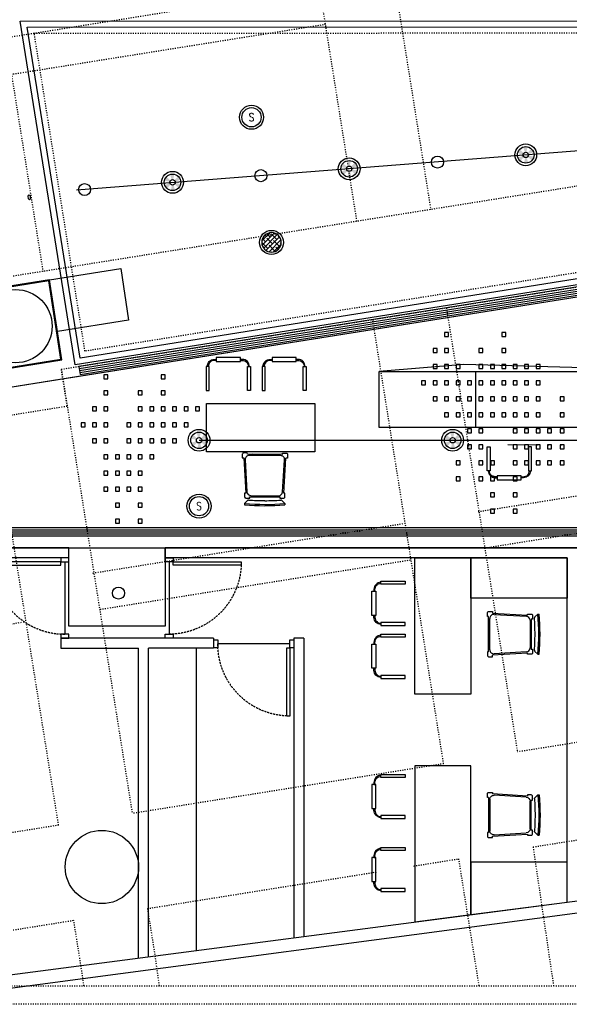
# Model space of a CAD drawing. Header units: millimetres. Extents: x -25505 to 36602, y -611 to 31787.
# Tile 2 of 21: x -18089 to -11240, y -611 to 11665. Entities that reach past the tile are written whole.
import ezdxf
from ezdxf.enums import TextEntityAlignment as Align

# ---------------------------------------------------------------- set-up
doc = ezdxf.new("R2010")
doc.units = ezdxf.units.MM
doc.header["$MEASUREMENT"] = 0
for name, pattern in [('ACAD_ISO03W100', [30, 12, -18]), ('I-FP_00$0$HIDDEN', [0.375, 0.25, -0.125]), ('I-XP _GROUND FLOOR$0$ACAD_ISO03W100', [30, 12, -18])]:
    doc.linetypes.add(name, pattern=pattern)
for name, color, linetype in [('AL_Arch - Furnitures - Equipa', 253, 'Continuous'), ('AL_Elec - Customized Light Fitting', 3, 'Continuous'), ('Al_Elec - Smoke Detector', 4, 'Continuous'), ('Struc - Beams', 2, 'I-XP _GROUND FLOOR$0$ACAD_ISO03W100'), ('Struc - Ceiling', 3, 'Continuous'), ('Struc - Ceiling Gridlines', 252, 'Continuous'), ('Struc - Door', 2, 'Continuous'), ('Struc - Elevation - RCC', 6, 'Continuous'), ('Struc - Partition Lines ACC', 1, 'Continuous'), ('Struc - Walls', 253, 'Continuous')]:
    doc.layers.add(name, color=color, linetype=linetype)
doc.layers.get('0').off()
doc.styles.add('I-CP14$0$NOTES', font='romans.shx', dxfattribs={"width": 0.8})
doc.styles.get("Standard").update_dxf_attribs({"font": 'arial.ttf'})
doc.linetypes.add('FENCELINE1', pattern='A,0.25,-0.1,[133,ltypeshp.shx,S=0.1,R=0,X=-0.1,Y=0],-0.1,1', length=1.45)

# ---------------------------------------------------------------- blocks, each defined once
blk = doc.blocks.new('ANNO_DATUM')
h = blk.add_hatch(color=256)
edge = h.paths.add_edge_path()
edge.add_arc((0, 0), 1.15, 180, 270)
edge.add_line((0, -1.15), (0, 0))
edge.add_line((0, 0), (-1.15, 0))
edge = h.paths.add_edge_path()
edge.add_arc((0, 0), 1.15, 0, 90)
edge.add_line((0, 1.15), (0, 0))
edge.add_line((0, 0), (1.15, 0))
for p, q in [((1.55, 0), (-1.55, 0)), ((0, 1.55), (0, -1.55))]:
    blk.add_line(p, q)
blk.add_circle((0, 0), 1.15)
at = {"lineweight": 30, "width": 0.8, "flags": 104}
blk.add_attdef('LEVEL', text='', height=2.3, dxfattribs=at).set_placement((2.61, 0), align=Align.MIDDLE_LEFT)
blk = doc.blocks.new('I-XP _GROUND FLOOR')
at = {"layer": 'Struc - Beams'}
for p, q in [((2945, 20603), (9121, 21589)), ((9194, 21129), (3015, 20143)), ((11094, 15056), (14301, 15568)), ((14374, 15109), (11167, 14597)), ((6295, 14290), (10176, 14909)), ((10249, 14450), (6369, 13831)), ((4269, 13495), (5450, 13684)), ((11779, 10875), (12034, 9145)), ((11107, 9145), (10854, 10727)), ((4952, 9145), (46838, 9145)), ((46838, 8913), (4988, 8913))]:
    blk.add_line(p, q, dxfattribs=at)
for points in [[(9647, 24190), (10504, 18822)], [(9585, 18675), (8728, 24044)], [(4815, 23420), (5672, 18050)], [(5974, 16372), (5901, 16831), (19615, 19021), (19414, 20244), (3622, 17723), (3887, 16039), (5974, 16372)], [(10699, 17597), (11584, 12059)], [(10665, 11912), (9781, 17451)], [(5901, 16831), (6785, 11292)], [(5867, 11146), (5056, 16225)], [(14790, 12571), (11584, 12059)], [(10665, 11912), (6785, 11292)], [(11779, 10875), (14980, 11386)], [(5867, 11146), (4672, 10955), (4855, 9769), (6056, 9961)], [(6974, 10107), (10854, 10727)], [(6974, 10107), (7069, 9512)], [(6146, 9393), (6056, 9961)], [(7064, 9547), (7119, 9145)], [(6183, 9145), (6145, 9400)]]:
    blk.add_lwpolyline(points, dxfattribs=at)
at = {"layer": 'Struc - Elevation - RCC'}
for centre in [(5330, 17368), (6406, 10625)]:
    blk.add_circle(centre, 457, dxfattribs=at)
at = {"layer": 'Struc - Walls'}
for p, q in [((5994, 14603), (4341, 14603)), ((5994, 14478), (5994, 14603)), ((7636, 14603), (7194, 14603)), ((7194, 14478), (7194, 14603)), ((16231, 14603), (7332, 14603)), ((5994, 14478), (4360, 14478)), ((7799, 13478), (5894, 13478)), ((5894, 13478), (5894, 13353)), ((7799, 13478), (7799, 13353)), ((8924, 13478), (8799, 13478)), ((8799, 13478), (8799, 9748)), ((8924, 13478), (8924, 9764)), ((5894, 13353), (6863, 13353)), ((6863, 9485), (6863, 13353)), ((6988, 9501), (6988, 13353)), ((7799, 13353), (6988, 13353)), ((5165, 9267), (12362, 10206)), ((5165, 9267), (12362, 10206)), ((4963, 9074), (12362, 10056)), ((4963, 9074), (12362, 10056))]:
    blk.add_line(p, q, dxfattribs=at)
blk.add_lwpolyline([(12204, 10186), (12204, 14478), (7194, 14478)], dxfattribs=at)
blk = doc.blocks.new('I-FP_00$0$CH-PLAN')
at = {"layer": 'AL_Arch - Furnitures - Equipa', "flags": 128}
for points in [[(-8.76, 8.92), (-7.26, 8.92), (-7.26, -3.08), (-8.76, -3.08)], [(13.24, 8.92), (11.74, 8.92), (11.74, -3.08), (13.24, -3.08)], [(-3.76, -5.58), (8.24, -5.58), (8.24, -7.58), (-3.76, -7.58)]]:
    blk.add_lwpolyline(points, close=True, dxfattribs=at)
for points in [[(-7.76, -3.08), (-8.26, -3.08, 0.414214), (-4.76, -6.58), (-3.76, -6.58), (-3.76, -6.08), (-4.76, -6.08, -0.414214)], [(12.24, -3.08), (12.74, -3.08, -0.414214), (9.24, -6.58), (8.24, -6.58), (8.24, -6.08), (9.24, -6.08, 0.414214)]]:
    blk.add_lwpolyline(points, format="xyb", close=True, dxfattribs=at)
blk.add_wipeout([(-4.76, 12.92), (9.24, 12.92), (9.96, 12.78), (10.65, 12.33), (11.02, 11.82), (11.24, 10.92), (11.24, 9.7), (11.24, 7.36), (11.24, -3.08), (11.11, -3.78), (10.65, -4.5), (9.72, -5.02), (9.24, -5.08), (-4.76, -5.08), (-5.48, -4.95), (-5.9, -4.73), (-6.18, -4.5), (-6.45, -4.16), (-6.66, -3.72), (-6.75, -3.32), (-6.76, -3.08), (-6.76, 10.92), (-6.7, 11.43), (-6.51, 11.89), (-6.18, 12.33), (-5.92, 12.55), (-5.52, 12.77), (-5.34, 12.83), (-5.09, 12.89)]).dxf.layer = 'AL_Arch - Furnitures - Equipa'
blk = doc.blocks.new('I-FP_00$0$13')
at = {"layer": 'AL_Arch - Furnitures - Equipa'}
for p, q in [((0.47, 25.19), (0.47, 25.81)), ((1.88, 23.67), (0.47, 25.19)), ((19.05, 23.67), (20.47, 25.19)), ((20.47, 25.19), (20.47, 25.81)), ((3.57, 21.25), (17.36, 21.25)), ((0.63, 3.36), (1.57, 19.36)), ((19.36, 19.36), (20.3, 3.36)), ((18.31, 1.25), (2.62, 1.25))]:
    blk.add_line(p, q, dxfattribs=at)
for points in [[(-0.05, 2.5), (0.98, 20)], [(19.95, 20), (20.98, 2.5)], [(19.22, 0.62), (1.72, 0.62)], [(16.47, 0.62), (4.46, 0.62)]]:
    blk.add_lwpolyline(points, dxfattribs=at)
for points in [[(0.98, 20), (0.47, 20), (0.47, 21.87, -0.414214), (1.09, 22.5), (2.97, 22.5), (2.97, 21.87)], [(2.97, 21.87), (17.97, 21.87), (17.97, 22.5), (19.84, 22.5, -0.414214), (20.47, 21.87), (20.47, 20), (19.95, 20)], [(1.72, 0.62), (1.72, 0), (-0.16, 0, -0.414214), (-0.78, 0.62), (-0.78, 2.5), (-0.05, 2.5)], [(19.22, 0.62), (19.22, 0), (21.09, 0, 0.414214), (21.72, 0.62), (21.72, 2.5), (20.98, 2.5)]]:
    blk.add_lwpolyline(points, format="xyb", dxfattribs=at)
for centre, radius, start, end in [((10.47, -89.28), 115.53, 85.0342, 94.9658), ((10.47, -89.9), 115.53, 85.0342, 94.9658), ((3.57, 19.25), 2, 90, 176.6335), ((2.34, 24.09), 0.625, 222.8887, 273.7328), ((10.88, -106.93), 130.68, 90.1835, 93.7328), ((10.05, -106.93), 130.68, 86.2672, 89.8165), ((17.36, 19.25), 2, 3.3665, 90), ((18.59, 24.09), 0.625, 266.2672, 317.1113), ((2.62, 3.25), 2, 176.6335, 270), ((18.31, 3.25), 2, 270, 3.3665)]:
    blk.add_arc(centre, radius, start, end, dxfattribs=at)
blk = doc.blocks.new('I-FP_00$0$13-flat-1')
at = {"layer": 'AL_Arch - Furnitures - Equipa'}
for p, q in [((457, 42), (70, -20)), ((29, -81), (116, -472)), ((555, -401), (514, -2)), ((173, -510), (513, -455)), ((140, -577), (112, -620)), ((564, -508), (605, -540)), ((605, -540), (608, -556)), ((112, -620), (114, -635))]:
    blk.add_line(p, q, dxfattribs=at)
for points in [[(45, -9), (42, 7), (-4, -1, 0.414214), (-17, -18), (-9, -65), (9, -62)], [(477, 61), (474, 77), (521, 84, -0.414214), (538, 71), (546, 25), (528, 22)], [(104, -490), (91, -492), (98, -538, 0.414214), (116, -551), (163, -543), (160, -528)], [(160, -528), (530, -468), (533, -484), (579, -476, 0.414214), (592, -458), (585, -412), (572, -414)]]:
    blk.add_lwpolyline(points, format="xyb", dxfattribs=at)
for points in [[(477, 61), (45, -9)], [(409, 50), (113, 2)], [(572, -414), (528, 22)], [(9, -62), (104, -490)]]:
    blk.add_lwpolyline(points, dxfattribs=at)
for centre, radius, start, end in [((465, -7), 50, 5.789, 99.1554), ((78, -70), 50, 99.1554, 192.5219), ((165, -461), 50, 192.5219, 279.1554), ((505, -406), 50, 279.1554, 5.789), ((-99, 2261), 2888, 274.1896, 284.1212), ((-97, 2245), 2888, 274.1896, 284.1212), ((153, -585), 15.6, 95.4226, 146.2667), ((-157, 2683), 3267, 275.4226, 278.9719), ((-177, 2679), 3267, 279.3389, 282.8882), ((555, -521), 15.6, 52.0441, 102.8882)]:
    blk.add_arc(centre, radius, start, end, dxfattribs=at)
blk = doc.blocks.new('single door')
at = {"layer": 'Struc - Door'}
blk.add_line((-17527, 4142), (-17527, 3242), dxfattribs=at)
for points in [[(-17577, 4192), (-17577, 4142), (-17477, 4142), (-17477, 4192)], [(-17577, 4142), (-18427, 4142), (-18427, 4104), (-17577, 4104)], [(-17577, 3242), (-17577, 3192), (-17477, 3192), (-17477, 3242)]]:
    blk.add_lwpolyline(points, close=True, dxfattribs=at)
at = {"layer": 'Struc - Door', "color": 252, "linetype": 'I-FP_00$0$HIDDEN', "ltscale": 100}
blk.add_arc((-17527, 4142), 900, 180.0003, 270.0013, dxfattribs=at)

msp = doc.modelspace()

# ---------------------------------------------------------------- hatches: boundary and pattern name
at = {"layer": 'AL_Elec - Customized Light Fitting'}
h = msp.add_hatch(color=256, dxfattribs=at)
h.paths.add_polyline_path([(-11706, 9910, 0.131652), (-11682, 9957), (-11750, 9972, -0.131652), (-11758, 9956)])
h.paths.add_polyline_path([(-11685, 10010, 0.131652), (-11714, 10055), (-11761, 10003, -0.131652), (-11751, 9989)])
h.paths.add_polyline_path([(-11793, 10010, -0.131652), (-11776, 10011), (-11761, 10079, 0.131652), (-11815, 10077)])
h.paths.add_polyline_path([(-11815, 9985, -0.131652), (-11808, 10001), (-11859, 10048, 0.131652), (-11884, 10000)])
h.paths.add_polyline_path([(-11852, 9902), (-11805, 9954, -0.131652), (-11815, 9968), (-11881, 9947, 0.131652)])
h.paths.add_polyline_path([(-11751, 9880), (-11773, 9947, -0.131652), (-11790, 9946), (-11804, 9878, 0.131652)])
h = msp.add_hatch(color=256, dxfattribs=at)
h.paths.add_polyline_path([(-13907, 9737, 0.131652), (-13882, 9784), (-13951, 9799, -0.131652), (-13958, 9784)])
h.paths.add_polyline_path([(-13885, 9838, 0.131652), (-13914, 9883), (-13961, 9831, -0.131652), (-13951, 9816)])
h.paths.add_polyline_path([(-13993, 9838, -0.131652), (-13976, 9839), (-13962, 9907, 0.131652), (-14015, 9904)])
h.paths.add_polyline_path([(-14016, 9813, -0.131652), (-14008, 9828), (-14060, 9875, 0.131652), (-14084, 9827)])
h.paths.add_polyline_path([(-14052, 9729), (-14005, 9781, -0.131652), (-14015, 9796), (-14081, 9774, 0.131652)])
h.paths.add_polyline_path([(-13951, 9708), (-13973, 9774, -0.131652), (-13990, 9773), (-14005, 9705, 0.131652)])
h = msp.add_hatch(color=256, dxfattribs=at)
h.paths.add_polyline_path([(-16107, 9568, 0.131652), (-16083, 9615), (-16151, 9630, -0.131652), (-16159, 9614)])
h.paths.add_polyline_path([(-16086, 9668, 0.131652), (-16115, 9713), (-16162, 9661, -0.131652), (-16152, 9647)])
h.paths.add_polyline_path([(-16194, 9668, -0.131652), (-16177, 9669), (-16163, 9737, 0.131652), (-16216, 9735)])
h.paths.add_polyline_path([(-16217, 9644, -0.131652), (-16209, 9659), (-16261, 9706, 0.131652), (-16285, 9658)])
h.paths.add_polyline_path([(-16253, 9560), (-16206, 9612, -0.131652), (-16216, 9626), (-16282, 9605, 0.131652)])
h.paths.add_polyline_path([(-16152, 9538), (-16174, 9605, -0.131652), (-16191, 9604), (-16205, 9536, 0.131652)])
at = {"layer": 'AL_Elec - Customized Light Fitting', "ltscale": 2}
h = msp.add_hatch(dxfattribs=at)
h.set_pattern_fill('ANSI38', color=251, scale=12.49581, style=0)
h.set_pattern_definition([(45, (-99606.483, 2079.725), (-28.053894, 28.053894), []), (135, (-99606.483, 2079.725), (-84.161683, 28.053894), [99.185495, -59.5113])])
h.paths.add_polyline_path([(-14829, 8888, 1), (-15072, 8888, 1)])
at = {"layer": 'AL_Elec - Customized Light Fitting'}
h = msp.add_hatch(color=256, dxfattribs=at)
h.paths.add_polyline_path([(-15777, 6352, 0.131652), (-15753, 6399), (-15821, 6414, -0.131652), (-15829, 6398)])
h.paths.add_polyline_path([(-15755, 6452, 0.131652), (-15785, 6497), (-15831, 6445, -0.131652), (-15822, 6431)])
h.paths.add_polyline_path([(-15864, 6452, -0.131652), (-15847, 6453), (-15832, 6521, 0.131652), (-15885, 6519)])
h.paths.add_polyline_path([(-15886, 6428, -0.131652), (-15878, 6443), (-15930, 6490, 0.131652), (-15954, 6442)])
h.paths.add_polyline_path([(-15923, 6344), (-15876, 6396, -0.131652), (-15885, 6410), (-15952, 6389, 0.131652)])
h.paths.add_polyline_path([(-15822, 6323), (-15843, 6389, -0.131652), (-15860, 6388), (-15875, 6320, 0.131652)])
h = msp.add_hatch(color=256, dxfattribs=at)
h.paths.add_polyline_path([(-12617, 6352, 0.131652), (-12593, 6399), (-12661, 6414, -0.131652), (-12669, 6398)])
h.paths.add_polyline_path([(-12595, 6452, 0.131652), (-12625, 6497), (-12671, 6445, -0.131652), (-12662, 6431)])
h.paths.add_polyline_path([(-12704, 6452, -0.131652), (-12687, 6453), (-12672, 6521, 0.131652), (-12725, 6519)])
h.paths.add_polyline_path([(-12726, 6428, -0.131652), (-12718, 6443), (-12770, 6490, 0.131652), (-12794, 6442)])
h.paths.add_polyline_path([(-12763, 6344), (-12716, 6396, -0.131652), (-12725, 6410), (-12792, 6389, 0.131652)])
h.paths.add_polyline_path([(-12662, 6323), (-12683, 6389, -0.131652), (-12701, 6388), (-12715, 6320, 0.131652)])

# ---------------------------------------------------------------- linework, layer by layer
at = {"layer": 'AL_Arch - Furnitures - Equipa'}
for p, q in [((-12409, 7279), (-12409, 6579)), ((-15886, 54), (-15886, 3829))]:
    msp.add_line(p, q, dxfattribs=at)
at = {"layer": 'AL_Arch - Furnitures - Equipa', "elevation": 0}
msp.add_lwpolyline([(-16830, 8562), (-16733, 7919), (-17619, 7778), (-17716, 8421)], close=True, dxfattribs=at)
at = {"layer": 'AL_Arch - Furnitures - Equipa', "flags": 128}
for points in [[(-15739, 7341), (-15751, 7341, -0.414214), (-15664, 7429), (-15639, 7429), (-15639, 7416), (-15664, 7416, 0.414214)], [(-15239, 7341), (-15226, 7341, 0.414214), (-15314, 7429), (-15339, 7429), (-15339, 7416), (-15314, 7416, -0.414214)], [(-15044, 7341), (-15057, 7341, -0.414214), (-14969, 7429), (-14944, 7429), (-14944, 7416), (-14969, 7416, 0.414214)], [(-14544, 7341), (-14532, 7341, 0.414214), (-14619, 7429), (-14644, 7429), (-14644, 7416), (-14619, 7416, -0.414214)], [(-12237, 6041), (-12250, 6041, 0.414214), (-12162, 5954), (-12138, 5954), (-12138, 5966), (-12162, 5966, -0.414214)], [(-11737, 6041), (-11725, 6041, -0.414214), (-11812, 5954), (-11838, 5954), (-11838, 5966), (-11812, 5966, 0.414214)]]:
    msp.add_lwpolyline(points, format="xyb", close=True, dxfattribs=at)
for points in [[(-15639, 7404), (-15339, 7404), (-15339, 7454), (-15639, 7454)], [(-14944, 7404), (-14644, 7404), (-14644, 7454), (-14944, 7454)], [(-15764, 7041), (-15726, 7041), (-15726, 7341), (-15764, 7341)], [(-15214, 7041), (-15251, 7041), (-15251, 7341), (-15214, 7341)], [(-15069, 7041), (-15032, 7041), (-15032, 7341), (-15069, 7341)], [(-14519, 7041), (-14557, 7041), (-14557, 7341), (-14519, 7341)], [(-12262, 6341), (-12225, 6341), (-12225, 6041), (-12262, 6041)], [(-11712, 6341), (-11750, 6341), (-11750, 6041), (-11712, 6041)], [(-11838, 5979), (-12138, 5979), (-12138, 5929), (-11838, 5929)]]:
    msp.add_lwpolyline(points, close=True, dxfattribs=at)
at = {"layer": 'AL_Arch - Furnitures - Equipa'}
for points in [[(-9409, 7279), (-12554, 7366), (-13609, 7279)], [(-9409, 7279), (-9409, 6579), (-13609, 6579), (-13609, 7279), (-9409, 7279)]]:
    msp.add_lwpolyline(points, dxfattribs=at)
for points in [[(-14409, 6879), (-14409, 6279), (-15759, 6279), (-15759, 6879)], [(-11267, 4454), (-12467, 4454), (-12467, 4954), (-11267, 4954)], [(-11267, 1162), (-12467, 1162), (-12467, 507), (-11267, 662)]]:
    msp.add_lwpolyline(points, close=True, dxfattribs=at)
at = {"layer": 'AL_Elec - Customized Light Fitting', "color": 252}
for p, q in [((-11348, 6762), (-11356, 6762)), ((-11356, 6762), (-11356, 6762)), ((-11342, 6760), (-11348, 6762)), ((-11338, 6759), (-11342, 6760)), ((-11648, 6362), (-11656, 6362)), ((-11656, 6362), (-11656, 6362)), ((-11641, 6360), (-11648, 6362)), ((-11637, 6359), (-11641, 6360)), ((-11505, 6362), (-11513, 6362)), ((-11513, 6362), (-11513, 6362)), ((-11499, 6360), (-11505, 6362)), ((-11494, 6359), (-11499, 6360)), ((-11348, 6362), (-11356, 6362)), ((-11356, 6362), (-11356, 6362)), ((-11342, 6360), (-11348, 6362)), ((-11338, 6359), (-11342, 6360))]:
    msp.add_line(p, q, dxfattribs=at)
at = {"layer": 'AL_Elec - Customized Light Fitting', "ltscale": 0.1, "elevation": 0}
msp.add_lwpolyline([(-17952, 9441), (-17955, 9464, 1), (-17987, 9459), (-17983, 9436, 1)], format="xyb", close=True, dxfattribs=at)
at = {"layer": 'AL_Elec - Customized Light Fitting', "color": 1, "elevation": 0}
msp.add_lwpolyline([(-15072, 8888, 1), (-14829, 8888, 1)], format="xyb", close=True, dxfattribs=at)
at = {"layer": 'AL_Elec - Customized Light Fitting', "color": 3}
for points in [[(-12795, 7714), (-12745, 7714), (-12745, 7764), (-12795, 7764)], [(-12082, 7714), (-12032, 7714), (-12032, 7764), (-12082, 7764)], [(-12937, 7514), (-12887, 7514), (-12887, 7564), (-12937, 7564)], [(-12795, 7514), (-12745, 7514), (-12745, 7564), (-12795, 7564)], [(-12367, 7514), (-12317, 7514), (-12317, 7564), (-12367, 7564)], [(-12082, 7514), (-12032, 7514), (-12032, 7564), (-12082, 7564)], [(-12937, 7314), (-12887, 7314), (-12887, 7364), (-12937, 7364)], [(-12795, 7314), (-12745, 7314), (-12745, 7364), (-12795, 7364)], [(-12652, 7314), (-12602, 7314), (-12602, 7364), (-12652, 7364)], [(-12367, 7314), (-12317, 7314), (-12317, 7364), (-12367, 7364)], [(-12224, 7314), (-12174, 7314), (-12174, 7364), (-12224, 7364)], [(-12082, 7314), (-12032, 7314), (-12032, 7364), (-12082, 7364)], [(-11939, 7314), (-11889, 7314), (-11889, 7364), (-11939, 7364)], [(-11797, 7314), (-11747, 7314), (-11747, 7364), (-11797, 7364)], [(-11654, 7314), (-11604, 7314), (-11604, 7364), (-11654, 7364)], [(-17039, 7188), (-16989, 7188), (-16989, 7238), (-17039, 7238)], [(-16326, 7188), (-16276, 7188), (-16276, 7238), (-16326, 7238)], [(-13080, 7114), (-13030, 7114), (-13030, 7164), (-13080, 7164)], [(-12937, 7114), (-12887, 7114), (-12887, 7164), (-12937, 7164)], [(-12795, 7114), (-12745, 7114), (-12745, 7164), (-12795, 7164)], [(-12652, 7114), (-12602, 7114), (-12602, 7164), (-12652, 7164)], [(-12510, 7114), (-12460, 7114), (-12460, 7164), (-12510, 7164)], [(-12367, 7114), (-12317, 7114), (-12317, 7164), (-12367, 7164)], [(-12224, 7114), (-12174, 7114), (-12174, 7164), (-12224, 7164)], [(-12082, 7114), (-12032, 7114), (-12032, 7164), (-12082, 7164)], [(-11939, 7114), (-11889, 7114), (-11889, 7164), (-11939, 7164)], [(-11797, 7114), (-11747, 7114), (-11747, 7164), (-11797, 7164)], [(-11654, 7114), (-11604, 7114), (-11604, 7164), (-11654, 7164)], [(-17039, 6988), (-16989, 6988), (-16989, 7038), (-17039, 7038)], [(-16611, 6988), (-16561, 6988), (-16561, 7038), (-16611, 7038)], [(-16326, 6988), (-16276, 6988), (-16276, 7038), (-16326, 7038)], [(-12937, 6914), (-12887, 6914), (-12887, 6964), (-12937, 6964)], [(-12795, 6914), (-12745, 6914), (-12745, 6964), (-12795, 6964)], [(-12652, 6914), (-12602, 6914), (-12602, 6964), (-12652, 6964)], [(-12510, 6914), (-12460, 6914), (-12460, 6964), (-12510, 6964)], [(-12367, 6914), (-12317, 6914), (-12317, 6964), (-12367, 6964)], [(-12224, 6914), (-12174, 6914), (-12174, 6964), (-12224, 6964)], [(-12082, 6914), (-12032, 6914), (-12032, 6964), (-12082, 6964)], [(-11939, 6914), (-11889, 6914), (-11889, 6964), (-11939, 6964)], [(-11797, 6914), (-11747, 6914), (-11747, 6964), (-11797, 6964)], [(-11654, 6914), (-11604, 6914), (-11604, 6964), (-11654, 6964)], [(-11355, 6914), (-11305, 6914), (-11305, 6964), (-11355, 6964)], [(-17182, 6788), (-17132, 6788), (-17132, 6838), (-17182, 6838)], [(-17039, 6788), (-16989, 6788), (-16989, 6838), (-17039, 6838)], [(-16611, 6788), (-16561, 6788), (-16561, 6838), (-16611, 6838)], [(-16469, 6788), (-16419, 6788), (-16419, 6838), (-16469, 6838)], [(-16326, 6788), (-16276, 6788), (-16276, 6838), (-16326, 6838)], [(-16184, 6788), (-16134, 6788), (-16134, 6838), (-16184, 6838)], [(-16041, 6788), (-15991, 6788), (-15991, 6838), (-16041, 6838)], [(-15899, 6788), (-15849, 6788), (-15849, 6838), (-15899, 6838)], [(-12795, 6714), (-12745, 6714), (-12745, 6764), (-12795, 6764)], [(-12652, 6714), (-12602, 6714), (-12602, 6764), (-12652, 6764)], [(-12510, 6714), (-12460, 6714), (-12460, 6764), (-12510, 6764)], [(-12367, 6714), (-12317, 6714), (-12317, 6764), (-12367, 6764)], [(-12224, 6714), (-12174, 6714), (-12174, 6764), (-12224, 6764)], [(-12082, 6714), (-12032, 6714), (-12032, 6764), (-12082, 6764)], [(-11939, 6714), (-11889, 6714), (-11889, 6764), (-11939, 6764)], [(-11797, 6714), (-11747, 6714), (-11747, 6764), (-11797, 6764)], [(-11654, 6714), (-11604, 6714), (-11604, 6764), (-11654, 6764)], [(-11355, 6714), (-11305, 6714), (-11305, 6764), (-11355, 6764)], [(-17324, 6588), (-17274, 6588), (-17274, 6638), (-17324, 6638)], [(-17182, 6588), (-17132, 6588), (-17132, 6638), (-17182, 6638)], [(-17039, 6588), (-16989, 6588), (-16989, 6638), (-17039, 6638)], [(-16754, 6588), (-16704, 6588), (-16704, 6638), (-16754, 6638)], [(-16611, 6588), (-16561, 6588), (-16561, 6638), (-16611, 6638)], [(-16469, 6588), (-16419, 6588), (-16419, 6638), (-16469, 6638)], [(-16326, 6588), (-16276, 6588), (-16276, 6638), (-16326, 6638)], [(-16184, 6588), (-16134, 6588), (-16134, 6638), (-16184, 6638)], [(-16041, 6588), (-15991, 6588), (-15991, 6638), (-16041, 6638)], [(-12510, 6514), (-12460, 6514), (-12460, 6564), (-12510, 6564)], [(-12367, 6514), (-12317, 6514), (-12317, 6564), (-12367, 6564)], [(-11939, 6514), (-11889, 6514), (-11889, 6564), (-11939, 6564)], [(-11797, 6514), (-11747, 6514), (-11747, 6564), (-11797, 6564)], [(-11654, 6514), (-11604, 6514), (-11604, 6564), (-11654, 6564)], [(-11512, 6514), (-11462, 6514), (-11462, 6564), (-11512, 6564)], [(-11355, 6514), (-11305, 6514), (-11305, 6564), (-11355, 6564)], [(-17182, 6388), (-17132, 6388), (-17132, 6438), (-17182, 6438)], [(-17039, 6388), (-16989, 6388), (-16989, 6438), (-17039, 6438)], [(-16754, 6388), (-16704, 6388), (-16704, 6438), (-16754, 6438)], [(-16611, 6388), (-16561, 6388), (-16561, 6438), (-16611, 6438)], [(-16469, 6388), (-16419, 6388), (-16419, 6438), (-16469, 6438)], [(-16326, 6388), (-16276, 6388), (-16276, 6438), (-16326, 6438)], [(-16184, 6388), (-16134, 6388), (-16134, 6438), (-16184, 6438)], [(-12510, 6314), (-12460, 6314), (-12460, 6364), (-12510, 6364)], [(-12367, 6314), (-12317, 6314), (-12317, 6364), (-12367, 6364)], [(-11654, 6314), (-11604, 6314), (-11604, 6364), (-11654, 6364)], [(-11512, 6314), (-11462, 6314), (-11462, 6364), (-11512, 6364)], [(-11355, 6314), (-11305, 6314), (-11305, 6364), (-11355, 6364)], [(-17039, 6188), (-16989, 6188), (-16989, 6238), (-17039, 6238)], [(-16896, 6188), (-16846, 6188), (-16846, 6238), (-16896, 6238)], [(-16754, 6188), (-16704, 6188), (-16704, 6238), (-16754, 6238)], [(-16611, 6188), (-16561, 6188), (-16561, 6238), (-16611, 6238)], [(-16469, 6188), (-16419, 6188), (-16419, 6238), (-16469, 6238)], [(-12652, 6114), (-12602, 6114), (-12602, 6164), (-12652, 6164)], [(-12367, 6114), (-12317, 6114), (-12317, 6164), (-12367, 6164)], [(-11654, 6114), (-11604, 6114), (-11604, 6164), (-11654, 6164)], [(-11512, 6114), (-11462, 6114), (-11462, 6164), (-11512, 6164)], [(-11355, 6114), (-11305, 6114), (-11305, 6164), (-11355, 6164)], [(-17039, 5988), (-16989, 5988), (-16989, 6038), (-17039, 6038)], [(-16896, 5988), (-16846, 5988), (-16846, 6038), (-16896, 6038)], [(-16754, 5988), (-16704, 5988), (-16704, 6038), (-16754, 6038)], [(-16611, 5988), (-16561, 5988), (-16561, 6038), (-16611, 6038)], [(-12652, 5914), (-12602, 5914), (-12602, 5964), (-12652, 5964)], [(-12367, 5914), (-12317, 5914), (-12317, 5964), (-12367, 5964)], [(-17039, 5788), (-16989, 5788), (-16989, 5838), (-17039, 5838)], [(-16896, 5788), (-16846, 5788), (-16846, 5838), (-16896, 5838)], [(-16754, 5788), (-16704, 5788), (-16704, 5838), (-16754, 5838)], [(-16611, 5788), (-16561, 5788), (-16561, 5838), (-16611, 5838)], [(-12224, 5714), (-12174, 5714), (-12174, 5764), (-12224, 5764)], [(-11939, 5714), (-11889, 5714), (-11889, 5764), (-11939, 5764)], [(-16896, 5588), (-16846, 5588), (-16846, 5638), (-16896, 5638)], [(-16611, 5588), (-16561, 5588), (-16561, 5638), (-16611, 5638)], [(-12224, 5514), (-12174, 5514), (-12174, 5564), (-12224, 5564)], [(-11939, 5514), (-11889, 5514), (-11889, 5564), (-11939, 5564)], [(-16896, 5388), (-16846, 5388), (-16846, 5438), (-16896, 5438)], [(-16611, 5388), (-16561, 5388), (-16561, 5438), (-16611, 5438)]]:
    msp.add_lwpolyline(points, close=True, dxfattribs=at)
at = {"layer": 'AL_Elec - Customized Light Fitting'}
for centre, radius in [((-15200, 10448), 150), ((-11783, 9979), 136), ((-12882, 9889), 75), ((-11783, 9979), 33.4), ((-13983, 9806), 136), ((-13983, 9806), 33.4), ((-16184, 9637), 136), ((-15083, 9720), 75), ((-17280, 9547), 75), ((-16184, 9637), 33.4), ((-15854, 6421), 136), ((-12694, 6421), 136), ((-15854, 6421), 33.4), ((-12694, 6421), 33.4), ((-15854, 5600), 150), ((-16858, 4516), 75)]:
    msp.add_circle(centre, radius, dxfattribs=at)
at = {"layer": 'AL_Elec - Customized Light Fitting', "color": 1}
for centre, radius in [((-15200, 10448), 120), ((-11783, 9979), 103), ((-13983, 9806), 103), ((-16184, 9637), 103), ((-15854, 6421), 103), ((-12694, 6421), 103), ((-15854, 5600), 120)]:
    msp.add_circle(centre, radius, dxfattribs=at)
at = {"layer": 'AL_Elec - Customized Light Fitting', "color": 2}
msp.add_circle((-14951, 8888), 150, dxfattribs=at)
at = {"layer": 'Struc - Ceiling'}
for p, q in [((-18083, 11647, 0), (-5695, 11652, 0)), ((-17399, 7360, 0), (-18083, 11647, 0)), ((-17562, 7182, 0), (-19407, 6887, 0)), ((-19129, 5079, 0), (-25, 5079, 0)), ((-17477, 5079, 0), (-16277, 5079, 0)), ((-17477, 4104, 0), (-17477, 5079, 0)), ((-16277, 5079, 0), (-16277, 4104, 0)), ((-16277, 4104, 0), (-17477, 4104, 0))]:
    msp.add_line(p, q, dxfattribs=at)
at = {"layer": 'Struc - Ceiling', "color": 2, "linetype": 'FENCELINE1', "ltscale": 5}
for p, q in [((-17996, 11572, 0), (-5759, 11577, 0)), ((-17337, 7446, 0), (-17996, 11572, 0))]:
    msp.add_line(p, q, dxfattribs=at)
at = {"layer": 'Struc - Ceiling', "color": 1, "linetype": 'ACAD_ISO03W100'}
for p, q in [((-17908, 11497, 0), (-5823, 11502, 0)), ((-17275, 7532, 0), (-17908, 11497, 0)), ((-5497, 9412, 0), (-17275, 7532, 0))]:
    msp.add_line(p, q, dxfattribs=at)
at = {"layer": 'Struc - Ceiling Gridlines'}
msp.add_line((-5787, 10449), (-17380, 9539), dxfattribs=at)
at = {"layer": 'Struc - Partition Lines ACC'}
for p, q in [((-381, 5329), (-18566, 5329)), ((-18566, 5304), (-381, 5304)), ((-18566, 5279), (-381, 5279)), ((-18566, 5254), (-381, 5254)), ((-18566, 5229), (-381, 5229))]:
    msp.add_line(p, q, dxfattribs=at)
at = {"layer": 'Struc - Walls', "color": 252}
for p, q in [((-17716, 8421, 0), (-18104, 8358, 0)), ((-17565, 7424, 0), (-17716, 8421, 0)), ((-19445, 7123, 0), (-17565, 7424, 0)), ((-17565, 7424, 0), (-17565, 7424, 0))]:
    msp.add_line(p, q, dxfattribs=at)
at = {"layer": 'Struc - Walls', "elevation": 0}
for points in [[(-19445, 7123), (-17565, 7424), (-17716, 8421), (-18866, 8237), (-20275, 8012)], [(-19447, 7135), (-17578, 7434), (-17726, 8407), (-18864, 8225), (-20273, 8000)]]:
    msp.add_lwpolyline(points, dxfattribs=at)

# ---------------------------------------------------------------- block references
msp.add_blockref('I-XP _GROUND FLOOR', (-23471, -9524))
for name, p, xscale, yscale, zscale, rotation in [('ANNO_DATUM', (-13375, 10737), -65.21739130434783, 65.21739130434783, 65.21739130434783, 180), ('I-FP_00$0$13', (-12261, 4266), 25.00000000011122, 25.00000000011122, 25.00000000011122, 269.9995771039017), ('I-FP_00$0$13', (-12261, 1487), -25.00000000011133, 25.00000000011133, 25.00000000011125, 270.0004228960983)]:
    msp.add_blockref(name, p, dxfattribs=dict(xscale=xscale, yscale=yscale, zscale=zscale, rotation=rotation))
at = {"layer": 'AL_Arch - Furnitures - Equipa', "rotation": 350.6051766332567}
msp.add_blockref('I-FP_00$0$13-flat-1', (-15295, 6263, 0), dxfattribs=at)
at = {"layer": 'Struc - Door', "color": 2}
msp.add_blockref('single door', (0, 762), dxfattribs=at)
at = {"layer": 'Struc - Door', "color": 2, "xscale": -1}
msp.add_blockref('single door', (-33754, 762), dxfattribs=at)
at = {"layer": 'Struc - Door', "color": 2, "xscale": -1, "rotation": 270}
msp.add_blockref('single door', (-18863, 21410), dxfattribs=at)

# ---------------------------------------------------------------- texts
at = {"layer": 'Al_Elec - Smoke Detector', "color": 1, "style": 'I-CP14$0$NOTES', "width": 0.8}
for p in [(-15200, 10448), (-15854, 5600)]:
    msp.add_text('S', height=100, dxfattribs=at).set_placement(p, align=Align.MIDDLE_CENTER)

# ---------------------------------------------------------------- next in the draw order: block references
at = {"yscale": 24.99999999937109}
for p, xscale, zscale, rotation in [((-13510, 4444), 24.99999999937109, 24.99999999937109, 269.9869362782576), ((-13510, 3784), 24.99999999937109, 24.99999999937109, 269.9869362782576), ((-13510, 1013), -24.99999999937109, 24.99999999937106, 270.0130637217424)]:
    msp.add_blockref('I-FP_00$0$CH-PLAN', p, dxfattribs=dict(at, xscale=xscale, zscale=zscale, rotation=rotation))

# ---------------------------------------------------------------- next in the draw order: wipeouts: each hides what was drawn before it
for points in [[(-15664, 6941), (-15314, 6941), (-15295, 6945), (-15278, 6956), (-15269, 6969), (-15264, 6991), (-15264, 7022), (-15264, 7080), (-15264, 7341), (-15267, 7359), (-15278, 7377), (-15302, 7390), (-15314, 7391), (-15664, 7391), (-15682, 7388), (-15692, 7382), (-15699, 7377), (-15706, 7368), (-15711, 7357), (-15713, 7347), (-15714, 7341), (-15714, 6991), (-15712, 6978), (-15707, 6967), (-15699, 6956), (-15693, 6950), (-15683, 6945), (-15678, 6943), (-15672, 6942)], [(-14969, 6941), (-14619, 6941), (-14601, 6945), (-14584, 6956), (-14575, 6969), (-14569, 6991), (-14569, 7022), (-14569, 7080), (-14569, 7341), (-14572, 7359), (-14584, 7377), (-14607, 7390), (-14619, 7391), (-14969, 7391), (-14987, 7388), (-14998, 7382), (-15005, 7377), (-15012, 7368), (-15017, 7357), (-15019, 7347), (-15019, 7341), (-15019, 6991), (-15018, 6978), (-15013, 6967), (-15005, 6956), (-14998, 6950), (-14988, 6945), (-14984, 6943), (-14977, 6942)], [(-11812, 6441), (-12162, 6441), (-12181, 6438), (-12198, 6427), (-12207, 6414), (-12212, 6391), (-12212, 6361), (-12212, 6302), (-12212, 6041), (-12209, 6024), (-12198, 6006), (-12175, 5993), (-12162, 5991), (-11812, 5991), (-11795, 5994), (-11784, 6000), (-11777, 6006), (-11770, 6014), (-11765, 6025), (-11763, 6035), (-11762, 6041), (-11762, 6391), (-11764, 6404), (-11769, 6415), (-11777, 6426), (-11783, 6432), (-11794, 6437), (-11798, 6439), (-11804, 6440)]]:
    msp.add_wipeout(points).dxf.layer = 'AL_Arch - Furnitures - Equipa'

# ---------------------------------------------------------------- next in the draw order: linework, layer by layer
at = {"layer": 'AL_Arch - Furnitures - Equipa'}
for points in [[(-13167, 4954), (-12467, 4954), (-12467, 3254), (-13167, 3254)], [(-13167, 417), (-12467, 507), (-12467, 2362), (-13167, 2362)]]:
    msp.add_lwpolyline(points, close=True, dxfattribs=at)
at = {"layer": 'AL_Elec - Customized Light Fitting', "color": 252}
msp.add_line((-11656, 6362), (-12006, 6363), dxfattribs=at)
at = {"layer": 'AL_Elec - Customized Light Fitting', "color": 3}
for points in [[(-11939, 6314), (-11889, 6314), (-11889, 6364), (-11939, 6364)], [(-11797, 6314), (-11747, 6314), (-11747, 6364), (-11797, 6364)], [(-12224, 6114), (-12174, 6114), (-12174, 6164), (-12224, 6164)], [(-11939, 6114), (-11889, 6114), (-11889, 6164), (-11939, 6164)], [(-11797, 6114), (-11747, 6114), (-11747, 6164), (-11797, 6164)], [(-12224, 5914), (-12174, 5914), (-12174, 5964), (-12224, 5964)], [(-11939, 5914), (-11889, 5914), (-11889, 5964), (-11939, 5964)]]:
    msp.add_lwpolyline(points, close=True, dxfattribs=at)
at = {"layer": 'Struc - Ceiling'}
for p, q in [((-25, 9982, 0), (-17562, 7182, 0)), ((-5326, 9287, 0), (-17399, 7360, 0))]:
    msp.add_line(p, q, dxfattribs=at)
at = {"layer": 'Struc - Ceiling', "color": 2, "linetype": 'FENCELINE1', "ltscale": 5}
msp.add_line((-5412, 9350, 0), (-17337, 7446, 0), dxfattribs=at)
at = {"layer": 'Struc - Ceiling Gridlines'}
msp.add_line((-15854, 6421), (-385, 6421), dxfattribs=at)
at = {"layer": 'Struc - Partition Lines ACC'}
for p, q in [((-17349, 7315), (-5322, 9236)), ((-17345, 7291), (-5318, 9211)), ((-17341, 7266), (-5314, 9186))]:
    msp.add_line(p, q, dxfattribs=at)
msp.add_lwpolyline([(-17337, 7241), (-5310, 9162), (-5326, 9260), (-17353, 7340)], close=True, dxfattribs=at)
at = {"layer": 'Struc - Walls', "color": 252}
msp.add_line((-4960, 9194, 0), (-19407, 6887, 0), dxfattribs=at)

# ---------------------------------------------------------------- next in the draw order: block references
at = {"xscale": -24.99999999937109, "yscale": 24.99999999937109, "zscale": 24.99999999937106, "rotation": 270.0130637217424}
msp.add_blockref('I-FP_00$0$CH-PLAN', (-13510, 1925), dxfattribs=at)

doc.saveas('drawing.dxf')
